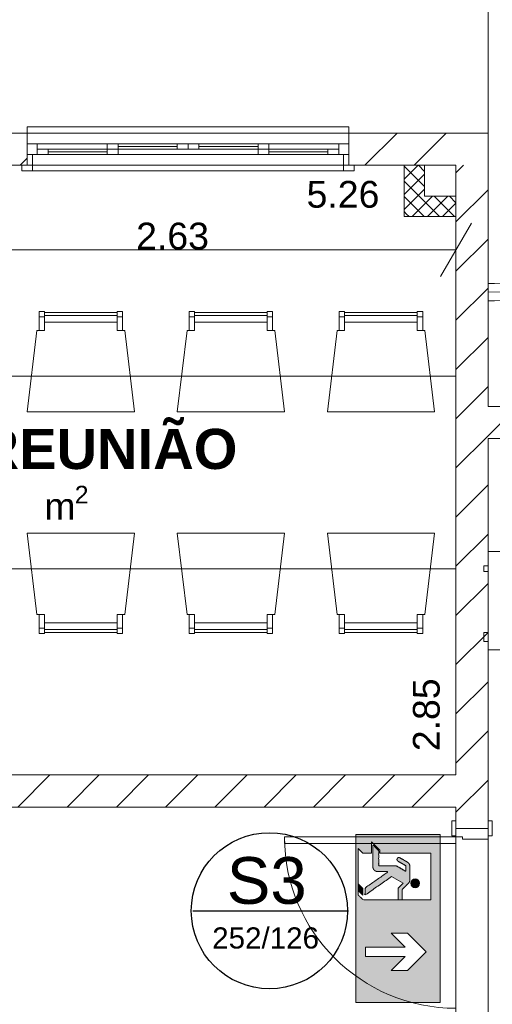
# Model space of a CAD drawing. Header units: millimetres. Extents: x 2826 to 3034, y 1533 to 1590.
# Tile 166 of 248: x 3003.01 to 3005.22, y 1553.04 to 1557.64. Entities that reach past the tile are written whole.
import ezdxf
from ezdxf.enums import TextEntityAlignment as Align

# ---------------------------------------------------------------- set-up
doc = ezdxf.new("R2010")
doc.units = ezdxf.units.MM
doc.linetypes.add('CONTINU', pattern=[0])
doc.layers.add('_Caneta_No__220', color=7, linetype='Continuous', lineweight=15, true_color=0x8a8a8a)
doc.layers.add('ARQ-TXT-1_100', color=10, linetype='Continuous')
doc.layers.add('C03', color=80, linetype='Continuous', lineweight=13)
doc.styles.add('ESTILO_GERADO_1', font='arialbd.ttf')
doc.styles.add('ESTILO_GERADO_2', font='arial.ttf')
doc.styles.add('style1', font='arial.ttf')
pattern_1 = [(45, (0.02328, 0.61931), (-0.1149048, 0.1149048), [])]
pattern_2 = [(45, (0.02328, 0.61931), (-0.1149048, 0.1149048), [])]
pattern_3 = [(45, (0.023284, 0.61931), (-0.03535534, 0.03535534), []), (135, (0.023284, 0.61931), (0.03535534, 0.03535534), [])]

# ---------------------------------------------------------------- blocks, each defined once
blk = doc.blocks.new('SAÍDA EMER CIMA')
at = {"layer": 'C03', "lineweight": 0}
h = blk.add_hatch(color=3, dxfattribs=at)
h.dxf.hatch_style = 1
h.set_gradient(color1=(0, 255, 0), color2=(0, 255, 0), tint=1)
edge = h.paths.add_edge_path(flags=0)
edge.add_spline(control_points=[(2360.5608, 1215.4596), (2360.5608, 1215.3903), (2360.5608, 1215.321)], knot_values=[16.497787, 16.497787, 16.497787, 17.497787, 17.497787, 17.497787], weights=[1, 1, 1], degree=2, periodic=0)
edge.add_spline(control_points=[(2360.5608, 1215.321), (2360.4958, 1215.321), (2360.4308, 1215.321)], knot_values=[17.497787, 17.497787, 17.497787, 18.497787, 18.497787, 18.497787], weights=[1, 1, 1], degree=2, periodic=0)
edge.add_spline(control_points=[(2360.4308, 1215.321), (2360.4056, 1215.2958), (2360.3804, 1215.2707)], knot_values=[18.497787, 18.497787, 18.497787, 19.497787, 19.497787, 19.497787], weights=[1, 1, 1], degree=2, periodic=0)
edge.add_spline(control_points=[(2360.3804, 1215.2707), (2360.4748, 1215.2707), (2360.5692, 1215.2707)], knot_values=[19.497787, 19.497787, 19.497787, 20.497787, 20.497787, 20.497787], weights=[1, 1, 1], degree=2, periodic=0)
edge.add_spline(control_points=[(2360.5692, 1215.2707), (2360.5865, 1215.2707), (2360.5988, 1215.283)], knot_values=[20.497787, 20.497787, 20.497787, 21.283185, 21.283185, 21.283185], weights=[1, 0.92388, 1], degree=2, periodic=0)
edge.add_spline(control_points=[(2360.5988, 1215.283), (2360.6111, 1215.2952), (2360.6111, 1215.3126)], knot_values=[21.283185, 21.283185, 21.283185, 22.068583, 22.068583, 22.068583], weights=[1, 0.92388, 1], degree=2, periodic=0)
edge.add_spline(control_points=[(2360.6111, 1215.3126), (2360.6111, 1215.3528), (2360.6111, 1215.393)], knot_values=[22.068583, 22.068583, 22.068583, 23.068583, 23.068583, 23.068583], weights=[1, 1, 1], degree=2, periodic=0)
edge.add_spline(control_points=[(2360.6111, 1215.393), (2360.6111, 1215.3959), (2360.6139, 1215.3968), (2360.6167, 1215.3977), (2360.6184, 1215.3953)], knot_values=[23.068583, 23.068583, 23.068583, 24.333947, 24.333947, 25.599311, 25.599311, 25.599311], weights=[1, 0.806445, 1, 0.806445, 1], degree=2, periodic=0)
edge.add_spline(control_points=[(2360.6184, 1215.3953), (2360.6856, 1215.2994), (2360.7527, 1215.2036)], knot_values=[25.599311, 25.599311, 25.599311, 26.599311, 26.599311, 26.599311], weights=[1, 1, 1], degree=2, periodic=0)
edge.add_spline(control_points=[(2360.7527, 1215.2036), (2360.7834, 1215.2036), (2360.8141, 1215.2036)], knot_values=[26.599311, 26.599311, 26.599311, 27.599311, 27.599311, 27.599311], weights=[1, 1, 1], degree=2, periodic=0)
edge.add_spline(control_points=[(2360.8141, 1215.2036), (2360.7343, 1215.3176), (2360.6544, 1215.4317)], knot_values=[27.599311, 27.599311, 27.599311, 28.599311, 28.599311, 28.599311], weights=[1, 1, 1], degree=2, periodic=0)
edge.add_line((2360.6544, 1215.4317), (2360.7117, 1215.5308))
edge.add_line((2360.7117, 1215.5308), (2360.7537, 1215.4888))
edge.add_line((2360.7537, 1215.4888), (2360.8544, 1215.4888))
edge.add_spline(control_points=[(2360.8544, 1215.4888), (2360.8544, 1215.5055), (2360.8544, 1215.5223)], knot_values=[3, 3, 3, 4, 4, 4], weights=[1, 1, 1], degree=2, periodic=0)
edge.add_spline(control_points=[(2360.8544, 1215.5223), (2360.811, 1215.5223), (2360.7676, 1215.5223)], knot_values=[4, 4, 4, 5, 5, 5], weights=[1, 1, 1], degree=2, periodic=0)
edge.add_spline(control_points=[(2360.7676, 1215.5223), (2360.7402, 1215.5497), (2360.7128, 1215.5771)], knot_values=[5, 5, 5, 6, 6, 6], weights=[1, 1, 1], degree=2, periodic=0)
edge.add_spline(control_points=[(2360.7128, 1215.5771), (2360.7005, 1215.5894), (2360.6831, 1215.5894)], knot_values=[6, 6, 6, 6.785398, 6.785398, 6.785398], weights=[1, 0.92388, 1], degree=2, periodic=0)
edge.add_spline(control_points=[(2360.6831, 1215.5894), (2360.6247, 1215.5894), (2360.5663, 1215.5894)], knot_values=[6.785398, 6.785398, 6.785398, 7.785398, 7.785398, 7.785398], weights=[1, 1, 1], degree=2, periodic=0)
edge.add_spline(control_points=[(2360.5663, 1215.5894), (2360.5421, 1215.5894), (2360.53, 1215.5685)], knot_values=[7.785398, 7.785398, 7.785398, 8.832596, 8.832596, 8.832596], weights=[1, 0.866025, 1], degree=2, periodic=0)
edge.add_spline(control_points=[(2360.53, 1215.5685), (2360.5113, 1215.5361), (2360.4926, 1215.5038)], knot_values=[8.832596, 8.832596, 8.832596, 9.832596, 9.832596, 9.832596], weights=[1, 1, 1], degree=2, periodic=0)
edge.add_spline(control_points=[(2360.4926, 1215.5038), (2360.4842, 1215.4893), (2360.4988, 1215.4809), (2360.5133, 1215.4725), (2360.5217, 1215.487)], knot_values=[9.832596, 9.832596, 9.832596, 11.403392, 11.403392, 12.974188, 12.974188, 12.974188], weights=[1, 0.707107, 1, 0.707107, 1], degree=2, periodic=0)
edge.add_spline(control_points=[(2360.5217, 1215.487), (2360.5416, 1215.5214), (2360.5615, 1215.5559)], knot_values=[12.974188, 12.974188, 12.974188, 13.974188, 13.974188, 13.974188], weights=[1, 1, 1], degree=2, periodic=0)
edge.add_spline(control_points=[(2360.5615, 1215.5559), (2360.5857, 1215.5559), (2360.6099, 1215.5559)], knot_values=[13.974188, 13.974188, 13.974188, 14.974188, 14.974188, 14.974188], weights=[1, 1, 1], degree=2, periodic=0)
edge.add_spline(control_points=[(2360.6099, 1215.5559), (2360.5881, 1215.5182), (2360.5664, 1215.4806)], knot_values=[14.974188, 14.974188, 14.974188, 15.974188, 15.974188, 15.974188], weights=[1, 1, 1], degree=2, periodic=0)
edge.add_spline(control_points=[(2360.5664, 1215.4806), (2360.5608, 1215.4708), (2360.5608, 1215.4596)], knot_values=[15.974188, 15.974188, 15.974188, 16.497787, 16.497787, 16.497787], weights=[1, 0.965926, 1], degree=2, periodic=0)
h.paths.add_polyline_path([(2360.2907, 1215.1253), (2361.7402, 1215.1253), (2361.7402, 1215.8501), (2360.2907, 1215.8501)])
h.paths.add_polyline_path([(2361.1435, 1215.5693), (2361.3046, 1215.7304), (2361.4656, 1215.5693), (2361.4656, 1215.4284), (2361.3448, 1215.5492), (2361.3448, 1215.2069), (2361.2643, 1215.2069), (2361.2643, 1215.5492), (2361.1435, 1215.4284)], flags=16)
edge = h.paths.add_edge_path(flags=16)
edge.add_spline(control_points=[(2360.8544, 1215.5223), (2360.8544, 1215.5055), (2360.8544, 1215.4888)], knot_values=[3, 3, 3, 4, 4, 4], weights=[1, 1, 1], degree=2, periodic=0)
edge.add_spline(control_points=[(2360.8544, 1215.4888), (2360.8544, 1215.3372), (2360.8544, 1215.1857)], knot_values=[2, 2, 2, 3, 3, 3], weights=[1, 1, 1], degree=2, periodic=0)
edge.add_spline(control_points=[(2360.8544, 1215.1857), (2360.8342, 1215.1656), (2360.8141, 1215.1454)], knot_values=[1, 1, 1, 2, 2, 2], weights=[1, 1, 1], degree=2, periodic=0)
edge.add_spline(control_points=[(2360.8141, 1215.1454), (2360.794, 1215.1454), (2360.7738, 1215.1454)], knot_values=[0, 0, 0, 1, 1, 1], weights=[1, 1, 1], degree=2, periodic=0)
edge.add_line((2360.7738, 1215.1454), (2360.7169, 1215.1454))
edge.add_line((2360.7169, 1215.1454), (2360.4115, 1215.1454))
edge.add_line((2360.4115, 1215.1454), (2360.4517, 1215.1857))
edge.add_line((2360.4517, 1215.1857), (2360.4517, 1215.2602))
edge.add_line((2360.4517, 1215.2602), (2360.3551, 1215.2602))
edge.add_line((2360.3551, 1215.2602), (2360.4264, 1215.3315))
edge.add_line((2360.4264, 1215.3315), (2360.4517, 1215.3315))
edge.add_line((2360.4517, 1215.3315), (2360.4517, 1215.7695))
edge.add_line((2360.4517, 1215.7695), (2360.8544, 1215.7695))
edge.add_line((2360.8544, 1215.7695), (2360.8544, 1215.5223))
edge = h.paths.add_edge_path(flags=0)
edge.add_ellipse((2360.7125, 1215.6356), major_axis=(0.0267, 0.0267), ratio=1, start_angle=0, end_angle=360, ccw=False)
h = blk.add_hatch(color=3, dxfattribs=at)
h.dxf.hatch_style = 1
h.set_gradient(color1=(0, 255, 0), color2=(0, 255, 0), tint=1)
edge = h.paths.add_edge_path()
edge.add_ellipse((2360.7125, 1215.6356), major_axis=(0.0267, 0.0267), ratio=1, start_angle=0, end_angle=360, ccw=False)
h = blk.add_hatch(color=3, dxfattribs=at)
h.dxf.hatch_style = 1
h.set_gradient(color1=(0, 255, 0), color2=(0, 255, 0), tint=1)
edge = h.paths.add_edge_path()
edge.add_line((2360.7117, 1215.5308), (2360.7537, 1215.4888))
edge.add_line((2360.7537, 1215.4888), (2360.8544, 1215.4888))
edge.add_spline(control_points=[(2360.8544, 1215.4888), (2360.8544, 1215.5055), (2360.8544, 1215.5223)], knot_values=[3, 3, 3, 4, 4, 4], weights=[1, 1, 1], degree=2, periodic=0)
edge.add_spline(control_points=[(2360.8544, 1215.5223), (2360.811, 1215.5223), (2360.7676, 1215.5223)], knot_values=[4, 4, 4, 5, 5, 5], weights=[1, 1, 1], degree=2, periodic=0)
edge.add_spline(control_points=[(2360.7676, 1215.5223), (2360.7402, 1215.5497), (2360.7128, 1215.5771)], knot_values=[5, 5, 5, 6, 6, 6], weights=[1, 1, 1], degree=2, periodic=0)
edge.add_spline(control_points=[(2360.7128, 1215.5771), (2360.7005, 1215.5894), (2360.6831, 1215.5894)], knot_values=[6, 6, 6, 6.785398, 6.785398, 6.785398], weights=[1, 0.92388, 1], degree=2, periodic=0)
edge.add_spline(control_points=[(2360.6831, 1215.5894), (2360.6247, 1215.5894), (2360.5663, 1215.5894)], knot_values=[6.785398, 6.785398, 6.785398, 7.785398, 7.785398, 7.785398], weights=[1, 1, 1], degree=2, periodic=0)
edge.add_spline(control_points=[(2360.5663, 1215.5894), (2360.5421, 1215.5894), (2360.53, 1215.5685)], knot_values=[7.785398, 7.785398, 7.785398, 8.832596, 8.832596, 8.832596], weights=[1, 0.866025, 1], degree=2, periodic=0)
edge.add_spline(control_points=[(2360.53, 1215.5685), (2360.5113, 1215.5361), (2360.4926, 1215.5038)], knot_values=[8.832596, 8.832596, 8.832596, 9.832596, 9.832596, 9.832596], weights=[1, 1, 1], degree=2, periodic=0)
edge.add_spline(control_points=[(2360.4926, 1215.5038), (2360.4842, 1215.4893), (2360.4988, 1215.4809), (2360.5133, 1215.4725), (2360.5217, 1215.487)], knot_values=[9.832596, 9.832596, 9.832596, 11.403392, 11.403392, 12.974188, 12.974188, 12.974188], weights=[1, 0.707107, 1, 0.707107, 1], degree=2, periodic=0)
edge.add_spline(control_points=[(2360.5217, 1215.487), (2360.5416, 1215.5214), (2360.5615, 1215.5559)], knot_values=[12.974188, 12.974188, 12.974188, 13.974188, 13.974188, 13.974188], weights=[1, 1, 1], degree=2, periodic=0)
edge.add_spline(control_points=[(2360.5615, 1215.5559), (2360.5857, 1215.5559), (2360.6099, 1215.5559)], knot_values=[13.974188, 13.974188, 13.974188, 14.974188, 14.974188, 14.974188], weights=[1, 1, 1], degree=2, periodic=0)
edge.add_spline(control_points=[(2360.6099, 1215.5559), (2360.5881, 1215.5182), (2360.5664, 1215.4806)], knot_values=[14.974188, 14.974188, 14.974188, 15.974188, 15.974188, 15.974188], weights=[1, 1, 1], degree=2, periodic=0)
edge.add_spline(control_points=[(2360.5664, 1215.4806), (2360.5608, 1215.4708), (2360.5608, 1215.4596)], knot_values=[15.974188, 15.974188, 15.974188, 16.497787, 16.497787, 16.497787], weights=[1, 0.965926, 1], degree=2, periodic=0)
edge.add_spline(control_points=[(2360.5608, 1215.4596), (2360.5608, 1215.3903), (2360.5608, 1215.321)], knot_values=[16.497787, 16.497787, 16.497787, 17.497787, 17.497787, 17.497787], weights=[1, 1, 1], degree=2, periodic=0)
edge.add_spline(control_points=[(2360.5608, 1215.321), (2360.4958, 1215.321), (2360.4308, 1215.321)], knot_values=[17.497787, 17.497787, 17.497787, 18.497787, 18.497787, 18.497787], weights=[1, 1, 1], degree=2, periodic=0)
edge.add_spline(control_points=[(2360.4308, 1215.321), (2360.4056, 1215.2958), (2360.3804, 1215.2707)], knot_values=[18.497787, 18.497787, 18.497787, 19.497787, 19.497787, 19.497787], weights=[1, 1, 1], degree=2, periodic=0)
edge.add_spline(control_points=[(2360.3804, 1215.2707), (2360.4748, 1215.2707), (2360.5692, 1215.2707)], knot_values=[19.497787, 19.497787, 19.497787, 20.497787, 20.497787, 20.497787], weights=[1, 1, 1], degree=2, periodic=0)
edge.add_spline(control_points=[(2360.5692, 1215.2707), (2360.5865, 1215.2707), (2360.5988, 1215.283)], knot_values=[20.497787, 20.497787, 20.497787, 21.283185, 21.283185, 21.283185], weights=[1, 0.92388, 1], degree=2, periodic=0)
edge.add_spline(control_points=[(2360.5988, 1215.283), (2360.6111, 1215.2952), (2360.6111, 1215.3126)], knot_values=[21.283185, 21.283185, 21.283185, 22.068583, 22.068583, 22.068583], weights=[1, 0.92388, 1], degree=2, periodic=0)
edge.add_spline(control_points=[(2360.6111, 1215.3126), (2360.6111, 1215.3528), (2360.6111, 1215.393)], knot_values=[22.068583, 22.068583, 22.068583, 23.068583, 23.068583, 23.068583], weights=[1, 1, 1], degree=2, periodic=0)
edge.add_spline(control_points=[(2360.6111, 1215.393), (2360.6111, 1215.3959), (2360.6139, 1215.3968), (2360.6167, 1215.3977), (2360.6184, 1215.3953)], knot_values=[23.068583, 23.068583, 23.068583, 24.333947, 24.333947, 25.599311, 25.599311, 25.599311], weights=[1, 0.806445, 1, 0.806445, 1], degree=2, periodic=0)
edge.add_spline(control_points=[(2360.6184, 1215.3953), (2360.6856, 1215.2994), (2360.7527, 1215.2036)], knot_values=[25.599311, 25.599311, 25.599311, 26.599311, 26.599311, 26.599311], weights=[1, 1, 1], degree=2, periodic=0)
edge.add_spline(control_points=[(2360.7527, 1215.2036), (2360.7834, 1215.2036), (2360.8141, 1215.2036)], knot_values=[26.599311, 26.599311, 26.599311, 27.599311, 27.599311, 27.599311], weights=[1, 1, 1], degree=2, periodic=0)
edge.add_spline(control_points=[(2360.8141, 1215.2036), (2360.7343, 1215.3176), (2360.6544, 1215.4317)], knot_values=[27.599311, 27.599311, 27.599311, 28.599311, 28.599311, 28.599311], weights=[1, 1, 1], degree=2, periodic=0)
edge.add_line((2360.6544, 1215.4317), (2360.7117, 1215.5308))
h = blk.add_hatch(color=3, dxfattribs=at)
h.dxf.hatch_style = 1
h.set_gradient(color1=(0, 255, 0), color2=(0, 255, 0), tint=1)
h.paths.add_polyline_path([(2360.8141, 1215.1857), (2360.7572, 1215.1857), (2360.7169, 1215.1454), (2360.7738, 1215.1454)])
for points in [[(2360.2907, 1215.1253), (2360.2907, 1215.8501), (2360.2907, 1215.1253), (2361.7402, 1215.1253), (2361.7402, 1215.8501), (2361.7402, 1215.1253)], [(2361.7402, 1215.8501), (2360.2907, 1215.8501)], [(2361.1435, 1215.4284), (2361.2643, 1215.5492), (2361.2643, 1215.2069), (2361.3448, 1215.2069), (2361.3448, 1215.5492), (2361.4656, 1215.4284), (2361.4656, 1215.5693), (2361.3046, 1215.7304), (2361.1435, 1215.5693)]]:
    blk.add_lwpolyline(points, close=True, dxfattribs=at)
for points in [[(2360.8141, 1215.1857), (2360.7738, 1215.1454), (2360.7169, 1215.1454), (2360.4115, 1215.1454), (2360.4517, 1215.1857), (2360.4517, 1215.2602), (2360.3551, 1215.2602), (2360.4264, 1215.3315), (2360.4517, 1215.3315), (2360.4517, 1215.7695), (2360.8544, 1215.7695), (2360.8544, 1215.5223)], [(2360.6544, 1215.4317), (2360.7117, 1215.5308), (2360.7537, 1215.4888), (2360.8544, 1215.4888)], [(2360.8141, 1215.1857), (2360.7572, 1215.1857), (2360.7169, 1215.1454)]]:
    blk.add_lwpolyline(points, dxfattribs=at)
at = {"layer": 'C03', "lineweight": 0, "extrusion": (0, 0, -1)}
blk.add_ellipse((2360.7125, 1215.6356), major_axis=(0.0267, 0.0267), ratio=1, start_param=3.926991, end_param=10.210176, dxfattribs=at)
at = {"layer": 'C03', "lineweight": 0}
blk.add_rational_spline([(2360.7738, 1215.1454), (2360.794, 1215.1454), (2360.8141, 1215.1454), (2360.8342, 1215.1656), (2360.8544, 1215.1857), (2360.8544, 1215.3372), (2360.8544, 1215.4888), (2360.8544, 1215.5055), (2360.8544, 1215.5223), (2360.811, 1215.5223), (2360.7676, 1215.5223), (2360.7402, 1215.5497), (2360.7128, 1215.5771), (2360.7005, 1215.5894), (2360.6831, 1215.5894), (2360.6247, 1215.5894), (2360.5663, 1215.5894), (2360.5421, 1215.5894), (2360.53, 1215.5685), (2360.5113, 1215.5361), (2360.4926, 1215.5038), (2360.4842, 1215.4893), (2360.4988, 1215.4809), (2360.5133, 1215.4725), (2360.5217, 1215.487), (2360.5416, 1215.5214), (2360.5615, 1215.5559), (2360.5857, 1215.5559), (2360.6099, 1215.5559), (2360.5881, 1215.5182), (2360.5664, 1215.4806), (2360.5608, 1215.4708), (2360.5608, 1215.4596), (2360.5608, 1215.3903), (2360.5608, 1215.321), (2360.4958, 1215.321), (2360.4308, 1215.321), (2360.4056, 1215.2958), (2360.3804, 1215.2707), (2360.4748, 1215.2707), (2360.5692, 1215.2707), (2360.5865, 1215.2707), (2360.5988, 1215.283), (2360.6111, 1215.2952), (2360.6111, 1215.3126), (2360.6111, 1215.3528), (2360.6111, 1215.393), (2360.6111, 1215.3959), (2360.6139, 1215.3968), (2360.6167, 1215.3977), (2360.6184, 1215.3953), (2360.6856, 1215.2994), (2360.7527, 1215.2036), (2360.7834, 1215.2036), (2360.8141, 1215.2036), (2360.7343, 1215.3176), (2360.6544, 1215.4317)], [1, 1, 1, 1, 1, 1, 1, 1, 1, 1, 1, 1, 1, 0.923879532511, 1, 1, 1, 0.866025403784, 1, 1, 1, 0.707106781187, 1, 0.707106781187, 1, 1, 1, 1, 1, 1, 1, 0.965925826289, 1, 1, 1, 1, 1, 1, 1, 1, 1, 0.923879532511, 1, 0.923879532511, 1, 1, 1, 0.806444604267, 1, 0.806444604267, 1, 1, 1, 1, 1, 1, 1], degree=2, knots=[0, 0, 0, 1, 1, 2, 2, 3, 3, 4, 4, 5, 5, 6, 6, 6.785398, 6.785398, 7.785398, 7.785398, 8.832596, 8.832596, 9.832596, 9.832596, 11.403392, 11.403392, 12.974188, 12.974188, 13.974188, 13.974188, 14.974188, 14.974188, 15.974188, 15.974188, 16.497787, 16.497787, 17.497787, 17.497787, 18.497787, 18.497787, 19.497787, 19.497787, 20.497787, 20.497787, 21.283185, 21.283185, 22.068583, 22.068583, 23.068583, 23.068583, 24.333947, 24.333947, 25.599311, 25.599311, 26.599311, 26.599311, 27.599311, 27.599311, 28.599311, 28.599311, 28.599311], dxfattribs=at)
blk = doc.blocks.new('ARROWHEAD_2')
at = {"color": 0, "linetype": 'Continuous', "lineweight": 0}
for p, q in [((-0.378, -0.655), (0.378, 0.655)), ((0, 0), (-1, 0))]:
    blk.add_line(p, q, dxfattribs=at)
blk = doc.blocks.new('A$Cdd268059')
at = {"layer": '_Caneta_No__220'}
h = blk.add_hatch(dxfattribs=at)
h.set_pattern_fill('TIJOLO_COMUM_0005', color=256, style=0, pattern_type=2)
h.set_pattern_definition(pattern_2)
h.paths.add_polyline_path([(15.4452, 10.4171), (15.4452, 10.2671), (16.6963, 10.2671), (16.6963, 10.4171)])
h = blk.add_hatch(dxfattribs=at)
h.set_pattern_fill('TIJOLO_COMUM_0005', color=256, style=0, pattern_type=2)
h.set_pattern_definition(pattern_2)
h.paths.add_polyline_path([(18.6963, 10.4171), (18.1963, 10.4171), (18.1963, 10.2671), (18.6963, 10.2671)])
h = blk.add_hatch(dxfattribs=at)
h.set_pattern_fill('TIJOLO_COMUM_0005', color=256, style=0, pattern_type=2)
h.set_pattern_definition(pattern_1)
h.paths.add_polyline_path([(18.6963, 10.4171), (18.6963, 10.2671), (18.8463, 10.4171)])
h = blk.add_hatch(dxfattribs=at)
h.set_pattern_fill('GRELHA_5X5_DIAGONAL_0005', color=256, style=0, pattern_type=2)
h.set_pattern_definition(pattern_3)
h.paths.add_polyline_path([(18.5494, 10.1229), (18.5494, 10.2671), (18.4544, 10.2671), (18.4544, 10.1229)])
h = blk.add_hatch(dxfattribs=at)
h.set_pattern_fill('TIJOLO_COMUM_0005', color=256, style=0, pattern_type=2)
h.set_pattern_definition(pattern_1)
h.paths.add_polyline_path([(18.8463, 10.2671), (18.6963, 10.2671), (18.6963, 7.1693), (18.8463, 7.1693)])
h = blk.add_hatch(dxfattribs=at)
h.set_pattern_fill('GRELHA_5X5_DIAGONAL_0005', color=256, style=0, pattern_type=2)
h.set_pattern_definition(pattern_3)
h.paths.add_polyline_path([(18.5494, 10.1229), (18.4544, 10.0279), (18.5494, 10.0279)])
h = blk.add_hatch(dxfattribs=at)
h.set_pattern_fill('GRELHA_5X5_DIAGONAL_0005', color=256, style=0, pattern_type=2)
h.set_pattern_definition(pattern_3)
h.paths.add_polyline_path([(18.5494, 10.1229), (18.4544, 10.1229), (18.4544, 10.0279)])
h = blk.add_hatch(dxfattribs=at)
h.set_pattern_fill('GRELHA_5X5_DIAGONAL_0005', color=256, style=0, pattern_type=2)
h.set_pattern_definition([(45, (0.023284, 0.61931), (-0.03535534, 0.03535534), []), (135, (0.023284, 0.61931), (0.03535534, 0.03535534), [])])
h.paths.add_polyline_path([(18.5494, 10.0279), (18.6963, 10.0279), (18.6963, 10.1229), (18.5494, 10.1229)])
h = blk.add_hatch(dxfattribs=at)
h.set_pattern_fill('TIJOLO_COMUM_0005', color=256, style=0, pattern_type=2)
h.set_pattern_definition(pattern_1)
h.paths.add_polyline_path([(18.8463, 9.1406), (18.8463, 8.9906), (21.0533, 8.9906), (21.0533, 9.1406)])
h = blk.add_hatch(dxfattribs=at)
h.set_pattern_fill('TIJOLO_COMUM_0005', color=256, style=0, pattern_type=2)
h.set_pattern_definition(pattern_1)
h.paths.add_polyline_path([(14.4115, 7.2693), (18.6963, 7.2693), (18.6963, 7.4193), (14.4115, 7.4193)])
for p, q in [((18.8463, 11.6171), (18.8463, 9.1406)), ((18.8463, 10.4171), (18.8463, 11.6171)), ((16.6963, 10.4171), (16.6963, 10.4471)), ((16.6963, 10.4471), (18.1963, 10.4471)), ((18.1963, 10.4471), (18.1963, 10.4171)), ((0.8233, 10.4171), (18.8463, 10.4171)), ((16.6963, 10.4171), (16.6963, 10.3671)), ((16.6963, 10.4171), (18.1963, 10.4171)), ((16.6963, 10.4171), (16.6963, 10.3671)), ((18.1963, 10.4171), (18.1963, 10.3671)), ((18.1963, 10.4171), (18.1963, 10.3671)), ((16.6963, 10.3671), (16.6963, 10.3171)), ((16.6963, 10.3671), (16.7433, 10.3671)), ((16.6963, 10.3671), (16.6963, 10.3171)), ((16.6963, 10.3671), (16.6963, 10.3171)), ((16.7433, 10.3671), (17.1198, 10.3671)), ((16.7433, 10.3671), (16.7433, 10.3171)), ((17.0698, 10.3671), (17.4463, 10.3671)), ((17.0698, 10.3671), (17.1198, 10.3671)), ((17.0698, 10.3421), (17.0698, 10.3671)), ((17.1198, 10.3671), (17.1198, 10.3421)), ((17.1198, 10.3671), (17.3963, 10.3671)), ((17.1198, 10.3546), (17.3963, 10.3546)), ((17.3963, 10.3421), (17.3963, 10.3671)), ((17.3963, 10.3671), (17.4463, 10.3671)), ((17.4463, 10.3671), (17.8228, 10.3671)), ((17.4463, 10.3671), (17.4463, 10.3421)), ((17.4463, 10.3671), (17.4963, 10.3671)), ((17.4463, 10.3421), (17.4463, 10.3671)), ((17.4963, 10.3671), (17.4963, 10.3421)), ((17.4963, 10.3671), (17.7728, 10.3671)), ((17.4963, 10.3546), (17.7728, 10.3546)), ((17.7728, 10.3671), (18.1493, 10.3671)), ((17.7728, 10.3421), (17.7728, 10.3671)), ((17.7728, 10.3671), (17.8228, 10.3671)), ((17.8228, 10.3671), (17.8228, 10.3421)), ((18.1493, 10.3171), (18.1493, 10.3671)), ((18.1493, 10.3671), (18.1963, 10.3671)), ((18.1963, 10.3671), (18.1963, 10.3171)), ((18.1963, 10.3671), (18.1963, 10.3171)), ((18.1963, 10.3671), (18.1963, 10.3171)), ((16.6963, 10.3171), (16.6963, 10.2671)), ((16.6963, 10.2671), (16.6963, 10.3171)), ((16.6963, 10.3171), (16.7213, 10.3171)), ((16.7433, 10.3171), (16.6963, 10.3171)), ((16.6963, 10.3171), (16.6963, 10.2671)), ((16.6963, 10.3171), (16.6963, 10.2671)), ((16.7213, 10.3171), (16.7213, 10.2671)), ((16.7433, 10.3421), (16.7933, 10.3421)), ((16.7433, 10.3171), (16.7433, 10.3421)), ((17.1198, 10.3171), (16.7433, 10.3171)), ((16.7933, 10.3171), (16.7433, 10.3171)), ((16.7933, 10.3421), (16.7933, 10.3171)), ((16.7933, 10.3421), (17.0698, 10.3421)), ((16.7933, 10.3296), (17.0698, 10.3296)), ((17.0698, 10.3171), (16.7933, 10.3171)), ((17.0698, 10.3171), (17.0698, 10.3421)), ((17.0698, 10.3421), (17.1198, 10.3421)), ((17.1198, 10.3421), (17.0698, 10.3421)), ((17.4463, 10.3171), (17.0698, 10.3171)), ((17.1198, 10.3171), (17.0698, 10.3171)), ((17.1198, 10.3421), (17.1198, 10.3171)), ((17.3963, 10.3421), (17.1198, 10.3421)), ((17.4463, 10.3421), (17.3963, 10.3421)), ((17.4963, 10.3421), (17.4463, 10.3421)), ((17.8228, 10.3171), (17.4463, 10.3171)), ((17.7728, 10.3421), (17.4963, 10.3421)), ((17.8228, 10.3421), (17.7728, 10.3421)), ((17.7728, 10.3421), (17.8228, 10.3421)), ((17.7728, 10.3171), (17.7728, 10.3421)), ((18.1493, 10.3171), (17.7728, 10.3171)), ((17.8228, 10.3171), (17.7728, 10.3171)), ((17.8228, 10.3421), (17.8228, 10.3171)), ((17.8228, 10.3421), (18.0993, 10.3421)), ((17.8228, 10.3296), (18.0993, 10.3296)), ((18.0993, 10.3171), (17.8228, 10.3171)), ((18.0993, 10.3171), (18.0993, 10.3421)), ((18.0993, 10.3421), (18.1493, 10.3421)), ((18.1493, 10.3171), (18.0993, 10.3171)), ((18.1493, 10.3421), (18.1493, 10.3171)), ((18.1963, 10.3171), (18.1493, 10.3171)), ((18.1713, 10.2671), (18.1713, 10.3171)), ((18.1713, 10.3171), (18.1963, 10.3171)), ((18.1963, 10.3171), (18.1963, 10.2671)), ((18.1963, 10.3171), (18.1963, 10.2671)), ((18.1963, 10.3171), (18.1963, 10.2671)), ((18.1963, 10.3171), (18.1963, 10.2671)), ((18.6963, 10.2671), (13.4315, 10.2671)), ((16.6963, 10.2671), (16.6713, 10.2671)), ((16.6713, 10.2421), (16.6713, 10.2671)), ((16.6713, 10.2671), (16.7213, 10.2671)), ((16.6963, 10.2671), (16.6713, 10.2671)), ((16.6963, 10.2671), (16.6713, 10.2671)), ((16.6963, 10.2671), (18.1963, 10.2671)), ((16.7213, 10.2671), (16.6963, 10.2671)), ((16.7213, 10.2671), (16.7213, 10.2421)), ((18.1963, 10.2671), (18.1713, 10.2671)), ((18.1713, 10.2671), (18.2213, 10.2671)), ((18.1713, 10.2421), (18.1713, 10.2671)), ((18.1963, 10.2671), (18.2213, 10.2671)), ((18.1963, 10.2671), (18.2213, 10.2671)), ((18.1963, 10.2671), (18.2213, 10.2671)), ((18.2213, 10.2671), (18.2213, 10.2421)), ((18.6963, 7.4193), (18.6963, 10.2671)), ((16.7213, 10.2421), (16.6713, 10.2421)), ((16.7213, 10.2421), (18.1713, 10.2421)), ((18.2213, 10.2421), (18.1713, 10.2421)), ((16.2519, 9.8719), (18.5063, 9.8719)), ((18.8762, 9.7146), (18.8462, 9.7146)), ((18.8763, 9.6346), (18.8463, 9.6346)), ((16.7766, 9.585), (16.7516, 9.585)), ((16.7516, 9.585), (16.7516, 9.495)), ((16.7766, 9.495), (16.7766, 9.585)), ((16.7766, 9.535), (16.7766, 9.58)), ((16.7766, 9.58), (17.116, 9.58)), ((17.116, 9.495), (17.116, 9.585)), ((17.116, 9.585), (17.141, 9.585)), ((17.116, 9.58), (17.116, 9.535)), ((17.141, 9.585), (17.141, 9.495)), ((17.4766, 9.585), (17.4516, 9.585)), ((17.4516, 9.585), (17.4516, 9.495)), ((17.4766, 9.495), (17.4766, 9.585)), ((17.4766, 9.535), (17.4766, 9.58)), ((17.4766, 9.58), (17.816, 9.58)), ((17.816, 9.495), (17.816, 9.585)), ((17.816, 9.585), (17.841, 9.585)), ((17.816, 9.58), (17.816, 9.535)), ((17.841, 9.585), (17.841, 9.495)), ((18.1766, 9.585), (18.1516, 9.585)), ((18.1516, 9.585), (18.1516, 9.495)), ((18.1766, 9.495), (18.1766, 9.585)), ((18.1766, 9.535), (18.1766, 9.58)), ((18.1766, 9.58), (18.516, 9.58)), ((18.516, 9.495), (18.516, 9.585)), ((18.516, 9.585), (18.541, 9.585)), ((18.516, 9.58), (18.516, 9.535)), ((18.541, 9.585), (18.541, 9.495)), ((16.7516, 9.56), (16.7766, 9.56)), ((17.116, 9.565), (16.7766, 9.565)), ((16.7766, 9.495), (16.7766, 9.535)), ((16.7766, 9.535), (17.116, 9.535)), ((17.116, 9.535), (16.7766, 9.535)), ((17.141, 9.56), (17.116, 9.56)), ((17.116, 9.535), (17.116, 9.495)), ((17.4516, 9.56), (17.4766, 9.56)), ((17.816, 9.565), (17.4766, 9.565)), ((17.4766, 9.495), (17.4766, 9.535)), ((17.4766, 9.535), (17.816, 9.535)), ((17.816, 9.535), (17.4766, 9.535)), ((17.841, 9.56), (17.816, 9.56)), ((17.816, 9.535), (17.816, 9.495)), ((18.1516, 9.56), (18.1766, 9.56)), ((18.516, 9.565), (18.1766, 9.565)), ((18.1766, 9.495), (18.1766, 9.535)), ((18.1766, 9.535), (18.516, 9.535)), ((18.516, 9.535), (18.1766, 9.535)), ((18.541, 9.56), (18.516, 9.56)), ((18.516, 9.535), (18.516, 9.495)), ((16.6963, 9.115), (16.7416, 9.495)), ((16.7416, 9.495), (16.7766, 9.495)), ((16.7516, 9.495), (16.7766, 9.495)), ((17.116, 9.495), (17.1511, 9.495)), ((17.141, 9.495), (17.116, 9.495)), ((17.1511, 9.495), (17.1963, 9.115)), ((17.3963, 9.115), (17.4416, 9.495)), ((17.4416, 9.495), (17.4766, 9.495)), ((17.4516, 9.495), (17.4766, 9.495)), ((17.816, 9.495), (17.8511, 9.495)), ((17.841, 9.495), (17.816, 9.495)), ((17.8511, 9.495), (17.8963, 9.115)), ((18.0963, 9.115), (18.1416, 9.495)), ((18.1416, 9.495), (18.1766, 9.495)), ((18.1516, 9.495), (18.1766, 9.495)), ((18.516, 9.495), (18.5511, 9.495)), ((18.541, 9.495), (18.516, 9.495)), ((18.5511, 9.495), (18.5963, 9.115)), ((15.1963, 9.2822), (18.6963, 9.2822)), ((18.6963, 9.2822), (18.6963, 8.3822)), ((17.1963, 9.115), (16.6963, 9.115)), ((17.8963, 9.115), (17.3963, 9.115)), ((18.5963, 9.115), (18.0963, 9.115)), ((18.8463, 9.1406), (19.9837, 9.1406)), ((25.1638, 8.9906), (18.8463, 8.9906)), ((18.8463, 8.9906), (18.8463, 3.7698)), ((17.1963, 8.5493), (16.6963, 8.5493)), ((16.6963, 8.5493), (16.7416, 8.1693)), ((17.1511, 8.1693), (17.1963, 8.5493)), ((17.8963, 8.5493), (17.3963, 8.5493)), ((17.3963, 8.5493), (17.4416, 8.1693)), ((17.8511, 8.1693), (17.8963, 8.5493)), ((18.5963, 8.5493), (18.0963, 8.5493)), ((18.0963, 8.5493), (18.1416, 8.1693)), ((18.5511, 8.1693), (18.5963, 8.5493)), ((18.8463, 8.4626), (18.8463, 8.0038)), ((19.3194, 8.4626), (18.8463, 8.4626)), ((18.6963, 8.3822), (15.1963, 8.3822)), ((16.7416, 8.1693), (16.7766, 8.1693)), ((16.7516, 8.1693), (16.7766, 8.1693)), ((16.7516, 8.0793), (16.7516, 8.1693)), ((16.7766, 8.1693), (16.7766, 8.1293)), ((16.7766, 8.1693), (16.7766, 8.0793)), ((17.116, 8.1293), (17.116, 8.1693)), ((17.116, 8.1693), (17.1511, 8.1693)), ((17.141, 8.1693), (17.116, 8.1693)), ((17.116, 8.1693), (17.116, 8.0793)), ((17.141, 8.0793), (17.141, 8.1693)), ((17.4416, 8.1693), (17.4766, 8.1693)), ((17.4516, 8.1693), (17.4766, 8.1693)), ((17.4516, 8.0793), (17.4516, 8.1693)), ((17.4766, 8.1693), (17.4766, 8.1293)), ((17.4766, 8.1693), (17.4766, 8.0793)), ((17.816, 8.1293), (17.816, 8.1693)), ((17.816, 8.1693), (17.8511, 8.1693)), ((17.841, 8.1693), (17.816, 8.1693)), ((17.816, 8.1693), (17.816, 8.0793)), ((17.841, 8.0793), (17.841, 8.1693)), ((18.1416, 8.1693), (18.1766, 8.1693)), ((18.1516, 8.1693), (18.1766, 8.1693)), ((18.1516, 8.0793), (18.1516, 8.1693)), ((18.1766, 8.1693), (18.1766, 8.1293)), ((18.1766, 8.1693), (18.1766, 8.0793)), ((18.516, 8.1293), (18.516, 8.1693)), ((18.516, 8.1693), (18.5511, 8.1693)), ((18.541, 8.1693), (18.516, 8.1693)), ((18.516, 8.1693), (18.516, 8.0793)), ((18.541, 8.0793), (18.541, 8.1693)), ((16.7516, 8.1043), (16.7766, 8.1043)), ((16.7766, 8.1293), (17.116, 8.1293)), ((17.116, 8.1293), (16.7766, 8.1293)), ((16.7766, 8.1293), (16.7766, 8.0843)), ((17.116, 8.0993), (16.7766, 8.0993)), ((17.116, 8.0843), (17.116, 8.1293)), ((17.141, 8.1043), (17.116, 8.1043)), ((17.4516, 8.1043), (17.4766, 8.1043)), ((17.4766, 8.1293), (17.816, 8.1293)), ((17.816, 8.1293), (17.4766, 8.1293)), ((17.4766, 8.1293), (17.4766, 8.0843)), ((17.816, 8.0993), (17.4766, 8.0993)), ((17.816, 8.0843), (17.816, 8.1293)), ((17.841, 8.1043), (17.816, 8.1043)), ((18.1516, 8.1043), (18.1766, 8.1043)), ((18.1766, 8.1293), (18.516, 8.1293)), ((18.516, 8.1293), (18.1766, 8.1293)), ((18.1766, 8.1293), (18.1766, 8.0843)), ((18.516, 8.0993), (18.1766, 8.0993)), ((18.516, 8.0843), (18.516, 8.1293)), ((18.541, 8.1043), (18.516, 8.1043)), ((16.7766, 8.0793), (16.7516, 8.0793)), ((16.7766, 8.0843), (17.116, 8.0843)), ((17.116, 8.0793), (17.141, 8.0793)), ((17.4766, 8.0793), (17.4516, 8.0793)), ((17.4766, 8.0843), (17.816, 8.0843)), ((17.816, 8.0793), (17.841, 8.0793)), ((18.1766, 8.0793), (18.1516, 8.0793)), ((18.1766, 8.0843), (18.516, 8.0843)), ((18.516, 8.0793), (18.541, 8.0793)), ((18.8463, 8.0038), (19.3194, 8.0038)), ((13.4315, 7.4193), (18.6963, 7.4193)), ((18.6963, 7.2693), (4.4708, 7.2693)), ((18.6963, 6.0693), (18.6963, 7.2693)), ((18.6963, 7.2043), (18.6773, 7.2043)), ((18.6773, 7.2043), (18.6773, 7.1343)), ((18.6963, 7.1693), (18.6963, 7.2043)), ((18.6963, 7.1343), (18.6963, 7.2043)), ((18.6963, 7.1693), (18.6963, 7.2043)), ((18.6963, 7.1693), (18.6963, 7.2043)), ((18.8463, 7.1693), (18.8463, 7.2043)), ((18.8653, 7.2043), (18.8463, 7.2043)), ((18.8463, 7.2043), (18.8463, 7.1343)), ((18.8463, 7.1693), (18.8463, 7.2043)), ((18.8463, 7.1693), (18.8463, 7.2043)), ((18.8653, 7.1343), (18.8653, 7.2043)), ((18.6773, 7.1343), (18.6963, 7.1343)), ((18.8463, 7.1693), (18.6963, 7.1693)), ((18.8463, 7.1693), (18.6963, 7.1693)), ((18.6963, 7.1693), (18.6963, 7.1293)), ((18.8463, 7.1693), (18.6963, 7.1693)), ((18.8463, 7.1693), (18.6963, 7.1693)), ((18.8463, 7.1193), (18.8463, 7.1693)), ((18.8463, 7.1343), (18.8653, 7.1343)), ((17.8963, 7.1293), (18.6963, 7.1293)), ((17.8963, 7.0993), (17.8963, 7.1293)), ((18.6963, 7.0993), (17.8963, 7.0993)), ((18.6963, 7.1293), (18.7263, 7.1293)), ((18.6963, 7.1293), (18.6963, 7.0993)), ((18.7263, 7.1293), (18.7263, 7.1193)), ((18.7263, 7.1193), (18.8463, 7.1193))]:
    blk.add_line(p, q, dxfattribs=at)
for points in [[(0.8316, 1.8193), (18.8463, 1.8193), (18.8502, 0.0414), (25.1638, 0.0553), (25.1638, 1.8193), (41.007, 1.8193), (41.007, 17.3869), (31.0212, 17.3869), (31.0212, 11.6171), (18.8463, 11.6171), (18.8463, 10.4171), (0.8316, 10.4171)], [(18.8463, 8.0038), (19.3194, 8.0038), (19.3194, 8.4626), (18.8463, 8.4626)], [(18.8463, 8.3697), (18.8463, 8.3967), (18.8263, 8.3967), (18.8263, 8.3697)], [(18.8463, 8.0422), (18.8463, 8.0842), (18.8263, 8.0842), (18.8263, 8.0422)]]:
    blk.add_lwpolyline(points, close=True, dxfattribs=at)
for points in [[(16.6963, 10.4171), (15.4452, 10.4171)], [(18.6963, 10.4171), (18.1963, 10.4171)], [(18.8463, 10.4171), (18.6963, 10.4171)], [(18.8463, 9.1406), (18.8463, 10.4171)], [(15.4452, 10.2671), (16.6963, 10.2671)], [(18.1963, 10.2671), (18.6963, 10.2671)], [(18.4544, 10.2671), (18.4544, 10.0279)], [(18.5494, 10.2671), (18.4544, 10.2671)], [(18.5494, 10.1229), (18.5494, 10.2671)], [(18.6963, 10.2671), (18.6963, 7.4193)], [(18.6963, 10.1229), (18.5494, 10.1229)], [(18.6963, 10.1229), (18.6963, 10.0279)], [(18.4544, 10.0279), (18.5494, 10.0279)], [(18.5494, 10.0279), (18.6963, 10.0279)], [(18.8462, 9.7146), (19.9932, 9.7163)], [(18.8462, 9.7146), (18.8463, 9.6746), (18.8463, 9.6346)], [(18.8462, 9.7146), (18.8463, 9.6746), (18.8463, 9.6346)], [(18.8463, 9.6746), (19.9933, 9.6763)], [(18.8463, 9.6346), (19.9933, 9.6363)], [(21.0533, 9.1406), (18.8463, 9.1406)], [(18.8463, 7.1693), (18.8463, 8.9906)], [(18.8463, 8.9906), (21.0533, 8.9906)], [(18.6963, 7.4193), (14.4115, 7.4193)], [(14.4115, 7.2693), (18.6963, 7.2693)], [(18.6963, 7.2693), (18.6963, 7.1693)]]:
    blk.add_lwpolyline(points, dxfattribs=at)
blk.add_arc((18.6963, 7.1293), 0.8, 180, 270, dxfattribs=at)
at = {"layer": '_Caneta_No__220', "xscale": 0.19, "yscale": 0.19, "zscale": 0.19}
blk.add_blockref('ARROWHEAD_2', (18.6963, 9.8719), dxfattribs=at)
at = {"layer": '_Caneta_No__220'}
for s, height, style, p in [('SALA DE REUNIÃO', 0.1875, 'ESTILO_GERADO_1', (15.2467, 8.8485)), ('2', 0.0825, 'ESTILO_GERADO_2', (16.918, 8.6875)), (' m', 0.125, 'ESTILO_GERADO_2', (16.7274, 8.6113))]:
    blk.add_text(s, height=height, dxfattribs=dict(at, style=style)).set_placement(p)
at = {"layer": '_Caneta_No__220', "char_height": 0.125, "attachment_point": 5, "style": 'ESTILO_GERADO_2'}
for s, insert in [('\\A1;5.26', (18.1693, 10.1309)), ('\\A1;2.63', (17.3741, 9.9358))]:
    blk.add_mtext(s, dxfattribs=dict(at, insert=insert))
at = {"layer": '_Caneta_No__220', "insert": (18.5588, 7.7002), "char_height": 0.125, "attachment_point": 5, "rotation": 90, "style": 'ESTILO_GERADO_2'}
blk.add_mtext('\\A1;2.85', dxfattribs=at)
at = {"layer": '_Caneta_No__220', "style": 'ESTILO_GERADO_2'}
for p in [(34.4309, 10.5457), (35.0309, 10.5457)]:
    blk.add_attdef('txt', text='', height=0.12, dxfattribs=at).set_placement(p, align=Align.MIDDLE_CENTER)
blk.add_attdef('txt', text='', height=0.12, rotation=90, dxfattribs=at).set_placement((1.2958, 6.4033), align=Align.MIDDLE_CENTER)

msp = doc.modelspace()

# ---------------------------------------------------------------- linework, layer by layer
at = {"layer": 'ARQ-TXT-1_100', "linetype": 'CONTINU'}
msp.add_line((3003.8227, 1553.4784), (3004.5479, 1553.4784), dxfattribs=at)
msp.add_circle((3004.1794, 1553.4782), 0.3645, dxfattribs=at)

# ---------------------------------------------------------------- block references
at = {"layer": 'C03', "xscale": 0.541905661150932, "yscale": 0.541905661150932, "zscale": 0.541905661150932, "rotation": 270}
msp.add_blockref('SAÍDA EMER CIMA', (2346.0997, 2832.8898), dxfattribs=at)

# ---------------------------------------------------------------- texts
at = {"style": 'style1'}
for s, height, p in [('S3', 0.21837, (3003.9803, 1553.5104)), ('252/126', 0.09866, (3003.9125, 1553.3017))]:
    msp.add_text(s, height=height, dxfattribs=at).set_placement(p)

# ---------------------------------------------------------------- next in the draw order: block references
msp.add_blockref('A$Cdd268059', (2986.3533, 1546.6934))

doc.saveas('drawing.dxf')
